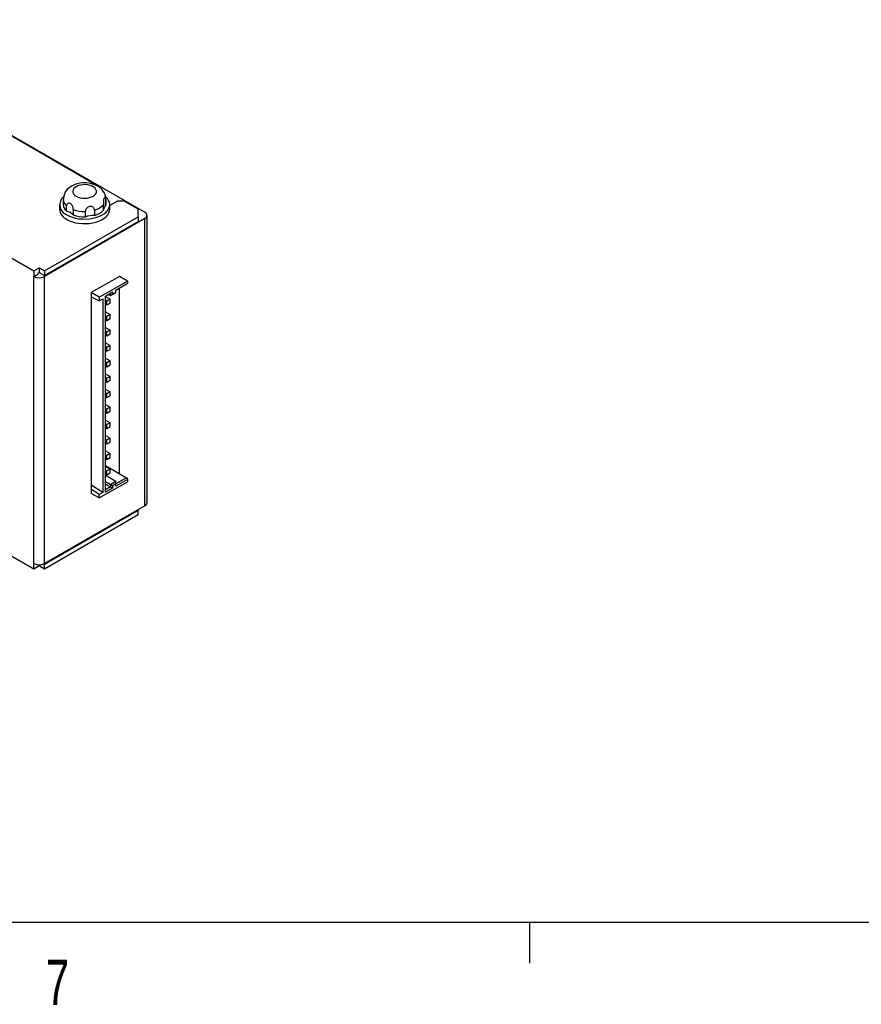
# Model space of a CAD drawing. Extents: x 11 to 421, y 5 to 275.
# Tile 2 of 7: x 89 to 133, y 6 to 58. Entities that reach past the tile are written whole.
import ezdxf
from ezdxf.enums import TextEntityAlignment as Align

# ---------------------------------------------------------------- set-up
doc = ezdxf.new("R2010")
doc.units = 0
doc.layers.get('0').update_dxf_attribs({"linetype": 'CONTINUOUS'})

msp = doc.modelspace()

# ---------------------------------------------------------------- linework, layer by layer
at = {"color": 7, "linetype": 'CONTINUOUS'}
for p, q in [((93.1525, 48.8764), (77.879, 57.6936)), ((78.0911, 57.6119), (95.592, 47.5088)), ((72.2221, 54.5096), (89.723, 44.4065)), ((93.1525, 48.8574), (93.1525, 48.8764)), ((91.085, 47.9171), (91.085, 47.6722)), ((91.285, 48.2029), (91.285, 47.9171)), ((91.2879, 48.2504), (91.288, 48.2037)), ((93.4044, 47.6134), (93.4044, 47.8992)), ((93.5342, 48.1789), (93.5342, 47.8931)), ((93.5342, 47.8931), (93.535, 47.9171)), ((93.535, 47.9171), (93.535, 48.2029)), ((94.1424, 48.1008), (93.735, 47.8656)), ((93.735, 47.6722), (93.735, 47.9171)), ((94.496, 48.1008), (94.1424, 48.1008)), ((95.2384, 47.6722), (94.496, 48.1008)), ((91.4572, 47.5718), (91.4572, 47.8576)), ((91.8118, 47.6529), (91.8118, 47.3671)), ((92.4517, 47.2681), (92.4517, 47.5539)), ((92.9361, 47.6288), (92.9361, 47.343)), ((95.2384, 47.264), (95.2384, 47.6722)), ((90.2887, 44.4065), (95.2384, 47.264)), ((95.592, 47.1823), (90.2887, 44.1207)), ((90.2887, 44.1616), (95.2384, 47.019)), ((95.2384, 47.264), (95.2384, 47.019)), ((95.592, 31.9946), (95.592, 47.1823)), ((95.7092, 32.1579), (95.7092, 47.3455)), ((89.723, 44.4065), (90.0059, 44.5698)), ((89.723, 44.4065), (89.723, 44.1207)), ((89.9351, 44.284), (90.0059, 44.3248)), ((89.9351, 44.284), (89.9351, 44.2432)), ((90.0059, 44.5698), (90.2887, 44.4065)), ((90.0059, 44.5698), (90.0059, 44.3248)), ((90.0059, 44.3248), (90.2887, 44.1616)), ((90.2887, 44.4065), (90.2887, 44.1616)), ((89.723, 44.1207), (89.9351, 44.2432)), ((89.723, 28.9331), (89.723, 44.1207)), ((90.2887, 28.9331), (90.2887, 44.1207)), ((94.2485, 44.1204), (92.7636, 43.2631)), ((93.1878, 43.0182), (94.6728, 43.8754)), ((94.054, 43.3958), (94.6728, 43.753)), ((94.6728, 43.8754), (94.2485, 44.1204)), ((94.6197, 43.7223), (94.6728, 43.753)), ((94.6728, 43.8754), (94.6728, 43.753)), ((92.7636, 43.2631), (92.7636, 32.6481)), ((93.1878, 43.0182), (92.7636, 43.2631)), ((93.506, 43.0794), (93.8773, 43.2937)), ((93.506, 43.0794), (93.7712, 43.2325)), ((93.8773, 43.2937), (93.7712, 43.2325)), ((93.7712, 43.11), (94.054, 43.2733)), ((93.7712, 43.2325), (93.7712, 43.11)), ((93.8773, 43.2937), (93.8773, 43.1712)), ((93.8773, 43.1712), (94.054, 43.2733)), ((94.054, 43.3958), (94.6197, 43.7223)), ((94.054, 43.2733), (94.054, 43.3958)), ((94.054, 43.2733), (94.054, 43.2733)), ((94.2485, 33.6891), (94.2485, 43.508)), ((92.7636, 43.0427), (93.1878, 42.8345)), ((93.1878, 43.0182), (93.1878, 42.8345)), ((93.1878, 42.8345), (93.3646, 42.9365)), ((93.3646, 42.9365), (93.3646, 32.689)), ((93.506, 32.7094), (93.506, 43.0794)), ((93.506, 43.0589), (93.7535, 42.916)), ((93.5767, 42.814), (93.506, 42.8548)), ((93.7535, 42.916), (93.5767, 42.814)), ((93.5767, 42.6099), (93.5767, 42.814)), ((93.5767, 42.6099), (93.7535, 42.7119)), ((93.6651, 43.1712), (93.7712, 43.11)), ((93.7535, 42.7119), (93.7535, 42.916)), ((93.8773, 43.1712), (93.7712, 43.11)), ((93.506, 42.6507), (93.5767, 42.6099)), ((93.506, 42.2424), (93.7535, 42.0995)), ((93.5767, 41.9975), (93.506, 42.0383)), ((93.506, 41.8341), (93.5767, 41.7933)), ((93.7535, 42.0995), (93.5767, 41.9975)), ((93.5767, 41.7933), (93.5767, 41.9975)), ((93.5767, 41.7933), (93.7535, 41.8954)), ((93.7535, 41.8954), (93.7535, 42.0995)), ((93.506, 41.4258), (93.7535, 41.283)), ((93.5767, 41.1809), (93.506, 41.2217)), ((93.7535, 41.283), (93.5767, 41.1809)), ((93.5767, 40.9768), (93.5767, 41.1809)), ((93.7535, 41.0788), (93.7535, 41.283)), ((93.506, 41.0176), (93.5767, 40.9768)), ((93.506, 40.6093), (93.7535, 40.4664)), ((93.5767, 40.9768), (93.7535, 41.0788)), ((93.5767, 40.3644), (93.506, 40.4052)), ((93.506, 40.2011), (93.5767, 40.1602)), ((93.7535, 40.4664), (93.5767, 40.3644)), ((93.5767, 40.1602), (93.5767, 40.3644)), ((93.5767, 40.1602), (93.7535, 40.2623)), ((93.7535, 40.2623), (93.7535, 40.4664)), ((93.506, 39.7928), (93.7535, 39.6499)), ((93.5767, 39.5478), (93.506, 39.5887)), ((93.7535, 39.6499), (93.5767, 39.5478)), ((93.7535, 39.4457), (93.7535, 39.6499)), ((93.506, 39.3845), (93.5767, 39.3437)), ((93.5767, 39.3437), (93.5767, 39.5478)), ((93.5767, 39.3437), (93.7535, 39.4457)), ((93.506, 38.9762), (93.7535, 38.8333)), ((93.5767, 38.7313), (93.506, 38.7721)), ((93.506, 38.568), (93.5767, 38.5272)), ((93.7535, 38.8333), (93.5767, 38.7313)), ((93.5767, 38.5272), (93.5767, 38.7313)), ((93.5767, 38.5272), (93.7535, 38.6292)), ((93.7535, 38.6292), (93.7535, 38.8333)), ((93.506, 38.1597), (93.7535, 38.0168)), ((93.7535, 38.0168), (93.5767, 37.9147)), ((93.7535, 37.8127), (93.7535, 38.0168)), ((93.5767, 37.9147), (93.506, 37.9556)), ((93.506, 37.7514), (93.5767, 37.7106)), ((93.5767, 37.7106), (93.5767, 37.9147)), ((93.5767, 37.7106), (93.7535, 37.8127)), ((93.506, 37.3431), (93.7535, 37.2003)), ((93.5767, 37.0982), (93.506, 37.139)), ((93.7535, 37.2003), (93.5767, 37.0982)), ((93.5767, 36.8941), (93.5767, 37.0982)), ((93.5767, 36.8941), (93.7535, 36.9961)), ((93.7535, 36.9961), (93.7535, 37.2003)), ((93.506, 36.9349), (93.5767, 36.8941)), ((93.506, 36.5266), (93.7535, 36.3837)), ((93.5767, 36.2817), (93.506, 36.3225)), ((93.506, 36.1184), (93.5767, 36.0775)), ((93.7535, 36.3837), (93.5767, 36.2817)), ((93.5767, 36.0775), (93.5767, 36.2817)), ((93.5767, 36.0775), (93.7535, 36.1796)), ((93.7535, 36.1796), (93.7535, 36.3837)), ((93.506, 35.71), (93.7535, 35.5672)), ((93.5767, 35.4651), (93.506, 35.5059)), ((93.7535, 35.5672), (93.5767, 35.4651)), ((93.5767, 35.261), (93.5767, 35.4651)), ((93.7535, 35.363), (93.7535, 35.5672)), ((93.506, 35.3018), (93.5767, 35.261)), ((93.506, 34.8935), (93.7535, 34.7506)), ((93.5767, 35.261), (93.7535, 35.363)), ((93.5767, 34.6486), (93.506, 34.6894)), ((93.506, 34.4853), (93.5767, 34.4445)), ((93.7535, 34.7506), (93.5767, 34.6486)), ((93.5767, 34.4445), (93.5767, 34.6486)), ((93.5767, 34.4445), (93.7535, 34.5465)), ((93.7535, 34.5465), (93.7535, 34.7506)), ((93.506, 34.1177), (94.6197, 33.4747)), ((93.506, 34.077), (93.7535, 33.9341)), ((93.5767, 33.832), (93.506, 33.8729)), ((93.7535, 33.9341), (93.5767, 33.832)), ((93.7535, 33.73), (93.7535, 33.9341)), ((93.506, 33.6687), (93.5767, 33.6279)), ((94.054, 33.2707), (93.506, 33.587)), ((93.5767, 33.6279), (93.5767, 33.832)), ((93.5767, 33.6279), (93.7535, 33.73)), ((94.6197, 33.4747), (94.054, 33.1482)), ((94.6728, 33.3829), (94.054, 33.0257)), ((94.6197, 33.4747), (94.6728, 33.3829)), ((94.6728, 33.3829), (94.6728, 33.2604)), ((93.3646, 32.689), (92.7636, 33.088)), ((93.1878, 32.5869), (92.7636, 32.8686)), ((93.1878, 32.4032), (94.6728, 33.2604)), ((93.7712, 33.1074), (93.506, 33.2605)), ((93.506, 33.138), (93.7712, 32.9849)), ((93.7712, 32.9849), (93.506, 32.8318)), ((93.8773, 32.9237), (93.506, 32.7094)), ((94.054, 33.2707), (93.7712, 33.1074)), ((93.8773, 33.0461), (93.7712, 33.1074)), ((93.7712, 33.1074), (93.7712, 32.9849)), ((93.7712, 32.9849), (93.8773, 32.9237)), ((94.054, 33.1482), (93.8773, 33.0461)), ((93.8773, 33.0461), (93.8773, 32.9237)), ((94.054, 33.1482), (94.054, 33.2707)), ((94.054, 33.0257), (94.054, 33.1482)), ((93.1878, 32.4032), (92.7636, 32.6481)), ((93.3646, 32.689), (93.1878, 32.5869)), ((93.1878, 32.4032), (93.1878, 32.5869)), ((95.592, 31.9946), (90.2887, 28.9331)), ((95.2384, 31.7905), (95.2384, 31.7497)), ((95.2384, 31.7497), (90.2887, 28.8922)), ((95.2384, 31.5047), (90.2887, 28.6473)), ((95.2384, 31.5047), (95.2384, 31.7497)), ((89.723, 28.6473), (86.1518, 30.7089)), ((89.723, 28.6473), (89.723, 28.9331)), ((90.0059, 28.8106), (89.723, 28.6473)), ((90.0059, 28.8106), (90.0059, 28.8654)), ((90.2887, 28.6473), (90.0059, 28.8106)), ((90.2887, 28.8922), (90.2511, 28.9139)), ((90.2887, 28.6473), (90.2887, 28.8922)), ((415.9568, 9.9587), (15.9068, 9.9587)), ((115.9129, 9.9587), (115.9129, 7.8048))]:
    msp.add_line(p, q, dxfattribs=at)
at = {"color": 8, "linetype": 'CONTINUOUS'}
msp.add_line((93.535, 48.2027), (93.5342, 48.1789), dxfattribs=at)
at = {"color": 7, "linetype": 'CONTINUOUS'}
for points in [[(93.5338, 48.2025), (93.5262, 48.3142), (93.4962, 48.4348), (93.4469, 48.5474), (93.38, 48.651), (93.2962, 48.7454), (93.1957, 48.8301), (93.0784, 48.9043), (92.945, 48.9663), (92.7986, 49.0142), (92.644, 49.0462), (92.4851, 49.0619), (92.3246, 49.0614), (92.1648, 49.0444), (92.008, 49.0106), (91.8562, 48.9588), (91.7121, 48.8876), (91.596, 48.8085), (91.4972, 48.7184), (91.4168, 48.6188), (91.4083, 48.6042)], [(91.9681, 48.3561), (92.0661, 48.3099), (92.1782, 48.2761), (92.2998, 48.256), (92.4259, 48.2505), (92.5513, 48.2597), (92.671, 48.2833), (92.7799, 48.3204), (92.8738, 48.3693), (92.9486, 48.4281), (93.0014, 48.4945), (93.03, 48.5656), (93.0332, 48.6386), (93.0109, 48.7104), (92.964, 48.7782), (92.8944, 48.8392), (92.805, 48.8908), (92.6994, 48.931), (92.582, 48.9581), (92.4575, 48.9709), (92.3311, 48.9691), (92.2079, 48.9526), (92.093, 48.9221), (91.991, 48.8789), (91.9063, 48.8247), (91.8421, 48.7618), (91.8012, 48.6927), (91.7852, 48.6203), (91.7948, 48.5475), (91.8296, 48.4773), (91.8882, 48.4126), (91.9681, 48.3561)], [(91.8118, 47.6529), (91.8103, 47.6876), (91.8053, 47.7258), (91.7971, 47.7644), (91.785, 47.8042), (91.7701, 47.8415), (91.7513, 47.8775), (91.7298, 47.9091), (91.705, 47.9373), (91.6775, 47.9605), (91.6475, 47.9784), (91.6161, 47.9898), (91.5838, 47.9942), (91.5537, 47.9914), (91.5251, 47.9812), (91.5017, 47.9653), (91.4821, 47.9434), (91.4684, 47.9179), (91.4598, 47.8879), (91.4572, 47.8576)], [(91.4731, 47.3762), (91.6126, 47.3062), (91.7676, 47.2481), (91.9352, 47.203), (92.112, 47.1718), (92.2945, 47.1551), (92.4794, 47.1533), (92.6628, 47.1663), (92.8414, 47.1939), (93.0116, 47.2356), (93.17, 47.2905), (93.3137, 47.3577), (93.4397, 47.4357), (93.5458, 47.5232), (93.6297, 47.6182), (93.6899, 47.7191), (93.7251, 47.8239), (93.7348, 47.9305), (93.7187, 48.0368), (93.6771, 48.1408), (93.6109, 48.2404), (93.5364, 48.32)], [(93.5342, 48.1789), (93.5325, 48.2102), (93.5272, 48.2381), (93.5188, 48.2602), (93.5076, 48.2768), (93.495, 48.2864), (93.4809, 48.2895), (93.4669, 48.2858), (93.4532, 48.2753), (93.4406, 48.2585), (93.4294, 48.2351), (93.4202, 48.2061), (93.4132, 48.1711), (93.4086, 48.1336), (93.4057, 48.0919), (93.4045, 48.0515), (93.4041, 48.0096), (93.4042, 47.9704), (93.4044, 47.9321), (93.4044, 47.8992)], [(91.4731, 47.1313), (91.6126, 47.0613), (91.7676, 47.0032), (91.9352, 46.9581), (92.112, 46.9269), (92.2945, 46.9102), (92.4794, 46.9083), (92.6628, 46.9213), (92.8414, 46.9489), (93.0116, 46.9906), (93.17, 47.0456), (93.3137, 47.1127), (93.4397, 47.1908), (93.5458, 47.2782), (93.6297, 47.3733), (93.6899, 47.4742), (93.7251, 47.5789), (93.735, 47.6722)], [(92.9361, 47.6288), (92.9327, 47.6619), (92.9224, 47.695), (92.9059, 47.7253), (92.8826, 47.7535), (92.855, 47.7765), (92.8221, 47.7952), (92.7867, 47.808), (92.7481, 47.815), (92.7081, 47.8157), (92.6668, 47.8098), (92.6264, 47.7973), (92.5869, 47.7778), (92.5523, 47.7534), (92.5208, 47.7231), (92.4962, 47.6913), (92.4762, 47.6562), (92.4626, 47.6215), (92.4542, 47.586), (92.4517, 47.5539)]]:
    msp.add_lwpolyline(points, dxfattribs=at)
for centre, radius, start, end in [((92.3226, 48.0959), 1.0471, 150.93083, 171.51368), ((91.6619, 47.9051), 0.5616, 130.89352, 250.35659), ((91.7572, 47.937), 0.4726, 182.41281, 230.5975), ((92.6635, 48.6419), 1.0491, 285.06092, 314.9337), ((91.7446, 47.7358), 0.6627, 185.50842, 245.81172), ((91.2394, 46.7849), 0.8165, 45.48052, 74.52486), ((92.4007, 49.342), 1.7889, 250.78128, 271.63264), ((92.6635, 48.3561), 1.0491, 285.06092, 314.9337), ((93.7729, 47.6105), 0.3699, 130.18857, 175.03), ((95.53, 47.3455), 0.1746, 290.78342, 69.21658), ((92.4007, 49.0562), 1.7889, 250.78128, 271.63264), ((92.9034, 45.9508), 1.3926, 88.6567, 108.92938), ((90.0059, 44.6666), 0.6148, 242.60967, 297.39033), ((95.509, 32.1778), 0.2012, 294.37466, 354.3052), ((90.0059, 29.479), 0.6148, 242.60967, 297.39033)]:
    msp.add_arc(centre, radius, start, end, dxfattribs=at)
at = {"color": 8, "linetype": 'CONTINUOUS'}
msp.add_arc((91.7572, 48.2228), 0.4726, 182.36819, 230.59979, dxfattribs=at)

# ---------------------------------------------------------------- texts
at = {"color": 7, "linetype": 'CONTINUOUS', "width": 0.7}
msp.add_text('7', height=2.3813, dxfattribs=at).set_placement((90.3586, 4.8872), align=Align.BOTTOM_LEFT)

doc.saveas('drawing.dxf')
